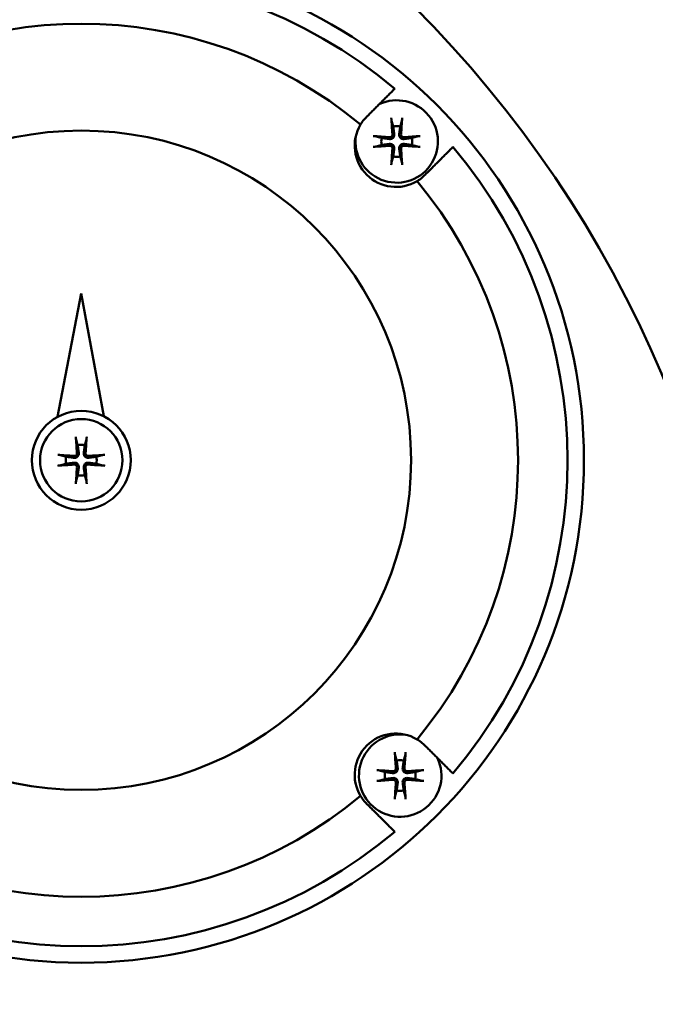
# Model space of a CAD drawing. Header units: millimetres. Extents: x -4672 to 9781, y -278 to 1426.
# Tile 8 of 29: x 553 to 591, y 759 to 819. Entities that reach past the tile are written whole.
import ezdxf

# ---------------------------------------------------------------- set-up
doc = ezdxf.new("R2010")
doc.units = ezdxf.units.MM
doc.header["$LTSCALE"] = 4
doc.layers.add('Видимый контур (ГОСТ)', color=7, linetype='Continuous', lineweight=50)
doc.layers.add('Размер (ГОСТ)', color=7, linetype='Continuous', lineweight=25)
doc.styles.add('Обычный текст (ГОСТ)', font='GOST Common Italic.ttf')
doc.dimstyles.new('Обычный (ГОСТ)', dxfattribs={"dimscale": 4, "dimtxt": 3.5, "dimasz": 3.5, "dimexe": 1, "dimexo": 0, "dimgap": 0.5, "dimtad": 1, "dimtxsty": 'Обычный текст (ГОСТ)', "dimblk": 'Filled-1', "dimcen": 0.09, "dimdle": 15, "dimclrd": 256, "dimclre": 256, "dimclrt": 256, "dimazin": 2, "dimtfac": 0.714286, "dimtdec": 3, "dimtmove": 0, "dimatfit": 3, "dimfxl": 1, "dimtolj": 1, "dimlwd": 25, "dimlwe": 25, "dimarcsym": 0})

# ---------------------------------------------------------------- blocks, each defined once
blk = doc.blocks.new('Filled-1')
at = {"color": 0}
for p, q in [((0, 0), (-1, 0.1429)), ((-1, 0.1429), (-1, -0.1429)), ((-1, 0), (0, 0)), ((-1, -0.1429), (0, 0))]:
    blk.add_line(p, q, dxfattribs=at)
at = {"color": 0, "flags": 128}
blk.add_lwpolyline([(-1, -0.1429), (0, 0), (-1, 0.1429), (-1, -0.1429)], dxfattribs=at)
at = {"color": 0}
blk.add_solid([(-1, -0.1429), (0, 0), (-1, 0.1429), (-1, -0.1429)], dxfattribs=at)
blk = doc.blocks.new('*D9')
at = {"layer": 'Defpoints', "color": 0, "linetype": 'Continuous', "transparency": 16777216}
for p in [(847.29, 1034.216), (847.29, 800.597), (367.29, 773.243)]:
    blk.add_point(p, dxfattribs=at)
at = {"layer": 'Размер (ГОСТ)', "linetype": 'Continuous', "lineweight": 25, "transparency": 16777216}
for p, q in [((367.29, 773.243), (367.29, 1038.216)), ((847.29, 800.597), (847.29, 1038.216)), ((381.29, 1034.216), (833.29, 1034.216))]:
    blk.add_line(p, q, dxfattribs=at)
at = {"layer": 'Размер (ГОСТ)', "linetype": 'Continuous', "lineweight": 25, "transparency": 16777216, "xscale": 14, "yscale": 14, "zscale": 14, "rotation": 180}
blk.add_blockref('Filled-1', (367.29, 1034.216), dxfattribs=at)
at = {"layer": 'Размер (ГОСТ)', "linetype": 'Continuous', "lineweight": 25, "transparency": 16777216, "xscale": 14, "yscale": 14, "zscale": 14}
blk.add_blockref('Filled-1', (847.29, 1034.216), dxfattribs=at)
at = {"layer": 'Размер (ГОСТ)', "linetype": 'Continuous', "lineweight": 25, "transparency": 16777216, "insert": (595.578, 1050.216), "char_height": 14, "attachment_point": 1, "style": 'Обычный текст (ГОСТ)'}
blk.add_mtext('\\A1;480', dxfattribs=at)
blk = doc.blocks.new('*D10')
at = {"layer": 'Defpoints', "color": 0, "linetype": 'Continuous', "transparency": 16777216}
for p in [(847.29, 974.597), (527.29, 914.597), (847.29, 800.597)]:
    blk.add_point(p, dxfattribs=at)
at = {"layer": 'Размер (ГОСТ)', "linetype": 'Continuous', "lineweight": 25, "transparency": 16777216}
for p, q in [((527.29, 914.597), (527.29, 978.597)), ((847.29, 800.597), (847.29, 978.597)), ((541.29, 974.597), (833.29, 974.597))]:
    blk.add_line(p, q, dxfattribs=at)
at = {"layer": 'Размер (ГОСТ)', "linetype": 'Continuous', "lineweight": 25, "transparency": 16777216, "xscale": 14, "yscale": 14, "zscale": 14, "rotation": 180}
blk.add_blockref('Filled-1', (527.29, 974.597), dxfattribs=at)
at = {"layer": 'Размер (ГОСТ)', "linetype": 'Continuous', "lineweight": 25, "transparency": 16777216, "xscale": 14, "yscale": 14, "zscale": 14}
blk.add_blockref('Filled-1', (847.29, 974.597), dxfattribs=at)
at = {"layer": 'Размер (ГОСТ)', "linetype": 'Continuous', "lineweight": 25, "transparency": 16777216, "insert": (672.42, 990.597), "char_height": 14, "attachment_point": 1, "style": 'Обычный текст (ГОСТ)'}
blk.add_mtext('\\A1;320', dxfattribs=at)

msp = doc.modelspace()

# ---------------------------------------------------------------- linework, layer by layer
at = {"layer": 'Видимый контур (ГОСТ)'}
for p, q in [((556.604, 802.253), (555.161, 794.761)), ((557.967, 794.804), (556.604, 802.253))]:
    msp.add_line(p, q, dxfattribs=at)
for centre, radius in [((527.29, 770.147), 70), ((556.604, 792.131), 30.484), ((556.604, 792.131), 20), ((556.604, 792.131), 3), ((556.604, 792.131), 2.5)]:
    msp.add_circle(centre, radius, dxfattribs=at)
for centre, radius, start, end in [((410.364, 770.147), 190, 342.34384, 17.65616), ((556.604, 792.131), 29.484, 49.85985, 130.14015), ((556.604, 792.131), 26.484, 50.25181, 129.74819), ((575.734, 811.471), 2.5, 172.32633, 114.97817), ((575.685, 811.211), 2.5, 149.15058, 300.84942), ((575.734, 811.471), 0.935, 76.76803, 103.23197), ((575.734, 811.471), 0.935, 166.76803, 193.23197), ((575.734, 811.471), 0.935, 346.76803, 13.23197), ((556.604, 792.131), 29.484, 319.85985, 40.14015), ((575.734, 811.471), 0.935, 256.76803, 283.23197), ((556.604, 792.131), 26.484, 320.25181, 39.74819), ((556.604, 792.131), 0.935, 76.76803, 103.23197), ((556.604, 792.131), 0.935, 166.76803, 193.23197), ((556.604, 792.131), 0.935, 346.76803, 13.23197), ((556.604, 792.131), 0.935, 256.76803, 283.23197), ((575.685, 773.051), 2.5, 59.15058, 210.84942), ((575.944, 773.001), 2.5, 82.32633, 24.97817), ((575.944, 773.001), 0.935, 76.76803, 103.23197), ((575.944, 773.001), 0.935, 166.76803, 193.23197), ((575.944, 773.001), 0.935, 346.76803, 13.23197), ((575.944, 773.001), 0.935, 256.76803, 283.23197), ((556.604, 792.131), 26.484, 230.25181, 309.74819), ((556.604, 792.131), 29.484, 229.85985, 310.14015)]:
    msp.add_arc(centre, radius, start, end, dxfattribs=at)
for centre, major_axis, start_param, end_param in [((575.895, 811.486), (0.398, -4.369), 4.375857, 4.608059), ((575.573, 811.486), (0.398, 4.369), 4.816719, 5.048921), ((575.719, 811.31), (-4.369, 0.398), 4.816719, 5.048921), ((575.748, 811.31), (-4.369, -0.398), 4.375857, 4.608059), ((575.719, 811.632), (4.369, 0.398), 4.375857, 4.608059), ((575.895, 811.456), (-0.398, -4.369), 4.816719, 5.048921), ((575.573, 811.456), (-0.398, 4.369), 4.375857, 4.608059), ((575.748, 811.632), (4.369, -0.398), 4.816719, 5.048921), ((556.765, 792.146), (0.398, -4.369), 4.375857, 4.608059), ((556.443, 792.146), (0.398, 4.369), 4.816719, 5.048921), ((556.59, 791.97), (-4.369, 0.398), 4.816719, 5.048921), ((556.619, 791.97), (-4.369, -0.398), 4.375857, 4.608059), ((556.59, 792.292), (4.369, 0.398), 4.375857, 4.608059), ((556.765, 792.116), (-0.398, -4.369), 4.816719, 5.048921), ((556.443, 792.116), (-0.398, 4.369), 4.375857, 4.608059), ((556.619, 792.292), (4.369, -0.398), 4.816719, 5.048921), ((576.106, 773.016), (0.398, -4.369), 4.375857, 4.608059), ((575.783, 773.016), (0.398, 4.369), 4.816719, 5.048921), ((575.93, 772.84), (-4.369, 0.398), 4.816719, 5.048921), ((575.959, 772.84), (-4.369, -0.398), 4.375857, 4.608059), ((575.93, 773.163), (4.369, 0.398), 4.375857, 4.608059), ((576.106, 772.987), (-0.398, -4.369), 4.816719, 5.048921), ((575.783, 772.987), (-0.398, 4.369), 4.375857, 4.608059), ((575.959, 773.163), (4.369, -0.398), 4.816719, 5.048921)]:
    msp.add_ellipse(centre, major_axis=major_axis, ratio=0.087156, start_param=start_param, end_param=end_param, dxfattribs=at)
for points, weights in [([(573.992, 813.051), (574.769, 813.828), (575.611, 814.67)], [1.00098680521, 1.00219865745, 1.00177476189]), ([(575.426, 812.724), (575.48, 812.526), (575.52, 812.381)], [1.00329461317, 1.01453007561, 1]), ([(575.948, 812.381), (575.987, 812.526), (576.042, 812.724)], [1, 1.01453007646, 1.00329461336]), ([(575.52, 812.381), (575.563, 812.071), (575.584, 811.916)], [1, 1.44094764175, 1.84165152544]), ([(575.884, 811.916), (575.905, 812.071), (575.948, 812.381)], [1.84165152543, 1.44094764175, 1]), ([(574.824, 811.685), (574.679, 811.725), (574.481, 811.779)], [1, 1.01453007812, 1.00329461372]), ([(574.481, 811.163), (574.679, 811.218), (574.824, 811.257)], [1.00329461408, 1.01453007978, 1]), ([(575.289, 811.621), (575.134, 811.642), (574.824, 811.685)], [1.84165152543, 1.44094764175, 1]), ([(574.824, 811.257), (575.134, 811.3), (575.289, 811.321)], [1, 1.44094764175, 1.84165152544]), ([(576.644, 811.685), (576.334, 811.642), (576.179, 811.621)], [1, 1.44094764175, 1.84165152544]), ([(576.179, 811.321), (576.334, 811.3), (576.644, 811.257)], [1.84165152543, 1.44094764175, 1]), ([(576.987, 811.779), (576.788, 811.725), (576.644, 811.685)], [1.00329461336, 1.01453007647, 1]), ([(576.644, 811.257), (576.788, 811.218), (576.987, 811.163)], [1, 1.01453008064, 1.00329461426]), ([(575.584, 811.026), (575.563, 810.871), (575.52, 810.561)], [1.84165152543, 1.44094764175, 1]), ([(575.948, 810.561), (575.905, 810.871), (575.884, 811.026)], [1, 1.44094764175, 1.84165152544]), ([(579.144, 811.138), (578.302, 810.296), (577.525, 809.519)], [1.00177476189, 1.00219865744, 1.0009868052]), ([(575.52, 810.561), (575.48, 810.417), (575.426, 810.218)], [1, 1.014530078, 1.00329461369]), ([(576.042, 810.218), (575.987, 810.417), (575.948, 810.561)], [1.00329461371, 1.01453007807, 1]), ([(556.296, 793.384), (556.351, 793.185), (556.39, 793.041)], [1.00329461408, 1.01453007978, 1]), ([(556.818, 793.041), (556.858, 793.185), (556.912, 793.384)], [1, 1.01453007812, 1.00329461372]), ([(556.39, 793.041), (556.433, 792.731), (556.454, 792.576)], [1, 1.44094764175, 1.84165152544]), ([(556.754, 792.576), (556.776, 792.731), (556.818, 793.041)], [1.84165152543, 1.44094764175, 1]), ([(555.694, 792.345), (555.55, 792.384), (555.351, 792.439)], [1, 1.014530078, 1.00329461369]), ([(556.159, 792.281), (556.004, 792.302), (555.694, 792.345)], [1.84165152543, 1.44094764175, 1]), ([(557.515, 792.345), (557.204, 792.302), (557.049, 792.281)], [1, 1.44094764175, 1.84165152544]), ([(557.857, 792.439), (557.659, 792.384), (557.515, 792.345)], [1.00329461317, 1.01453007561, 1]), ([(555.351, 791.823), (555.55, 791.877), (555.694, 791.917)], [1.00329461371, 1.01453007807, 1]), ([(555.694, 791.917), (556.004, 791.96), (556.159, 791.981)], [1, 1.44094764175, 1.84165152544]), ([(556.454, 791.686), (556.433, 791.531), (556.39, 791.221)], [1.84165152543, 1.44094764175, 1]), ([(556.818, 791.221), (556.776, 791.531), (556.754, 791.686)], [1, 1.44094764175, 1.84165152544]), ([(557.049, 791.981), (557.204, 791.96), (557.515, 791.917)], [1.84165152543, 1.44094764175, 1]), ([(557.515, 791.917), (557.659, 791.877), (557.857, 791.823)], [1, 1.01453007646, 1.00329461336]), ([(556.39, 791.221), (556.351, 791.077), (556.296, 790.878)], [1, 1.01453008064, 1.00329461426]), ([(556.912, 790.878), (556.858, 791.077), (556.818, 791.221)], [1.00329461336, 1.01453007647, 1]), ([(575.637, 774.255), (575.691, 774.056), (575.73, 773.912)], [1.00329461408, 1.01453007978, 1]), ([(576.158, 773.912), (576.198, 774.056), (576.252, 774.255)], [1, 1.01453007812, 1.00329461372]), ([(577.525, 774.743), (578.302, 773.966), (579.144, 773.124)], [1.00098680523, 1.00219865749, 1.00177476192]), ([(575.73, 773.912), (575.773, 773.602), (575.794, 773.447)], [1, 1.44094764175, 1.84165152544]), ([(576.094, 773.447), (576.116, 773.602), (576.158, 773.912)], [1.84165152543, 1.44094764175, 1]), ([(575.034, 773.216), (574.89, 773.255), (574.691, 773.309)], [1, 1.014530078, 1.00329461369]), ([(575.499, 773.151), (575.344, 773.173), (575.034, 773.216)], [1.84165152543, 1.44094764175, 1]), ([(576.855, 773.216), (576.545, 773.173), (576.389, 773.151)], [1, 1.44094764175, 1.84165152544]), ([(577.197, 773.309), (576.999, 773.255), (576.855, 773.216)], [1.00329461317, 1.01453007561, 1]), ([(574.691, 772.694), (574.89, 772.748), (575.034, 772.787)], [1.00329461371, 1.01453007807, 1]), ([(575.034, 772.787), (575.344, 772.83), (575.499, 772.852)], [1, 1.44094764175, 1.84165152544]), ([(575.794, 772.556), (575.773, 772.401), (575.73, 772.091)], [1.84165152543, 1.44094764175, 1]), ([(576.158, 772.091), (576.116, 772.401), (576.094, 772.556)], [1, 1.44094764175, 1.84165152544]), ([(576.389, 772.852), (576.545, 772.83), (576.855, 772.787)], [1.84165152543, 1.44094764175, 1]), ([(576.855, 772.787), (576.999, 772.748), (577.197, 772.694)], [1, 1.01453007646, 1.00329461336]), ([(575.73, 772.091), (575.691, 771.947), (575.637, 771.748)], [1, 1.01453008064, 1.00329461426]), ([(576.252, 771.748), (576.198, 771.947), (576.158, 772.091)], [1.00329461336, 1.01453007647, 1]), ([(575.611, 769.592), (574.769, 770.434), (573.992, 771.211)], [1.0017747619, 1.00219865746, 1.00098680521])]:
    msp.add_rational_spline(points, weights, degree=2, dxfattribs=at)
for points, knots in [([(573.992, 813.051), (573.908, 812.974), (573.83, 812.892), (573.681, 812.712), (573.606, 812.607), (573.538, 812.493)], [0.92397486, 0.92397486, 0.92397486, 0.92397486, 0.97027921, 0.97027921, 1.02313663, 1.02313663, 1.02313663, 1.02313663]), ([(575.426, 812.724), (575.424, 812.731), (575.422, 812.74), (575.418, 812.762), (575.416, 812.779), (575.412, 812.811), (575.409, 812.831), (575.406, 812.864), (575.405, 812.881), (575.404, 812.896)], [0.0478659, 0.0478659, 0.0478659, 0.0478659, 0.05208337, 0.05208337, 0.05727876, 0.05727876, 0.06252381, 0.06252381, 0.06703089, 0.06703089, 0.06703089, 0.06703089]), ([(576.063, 812.896), (576.062, 812.881), (576.061, 812.864), (576.058, 812.831), (576.056, 812.811), (576.052, 812.779), (576.049, 812.762), (576.045, 812.74), (576.043, 812.731), (576.042, 812.724)], [0.01643552, 0.01643552, 0.01643552, 0.01643552, 0.02094259, 0.02094259, 0.02618765, 0.02618765, 0.03138303, 0.03138303, 0.0356005, 0.0356005, 0.0356005, 0.0356005]), ([(575.584, 811.916), (575.589, 811.882), (575.586, 811.845), (575.573, 811.793), (575.564, 811.771), (575.541, 811.73), (575.526, 811.71), (575.494, 811.678), (575.475, 811.664), (575.434, 811.641), (575.412, 811.632), (575.359, 811.619), (575.323, 811.616), (575.289, 811.621)], [0.1157055, 0.1157055, 0.1157055, 0.1157055, 0.1265746, 0.1265746, 0.13336881, 0.13336881, 0.14016301, 0.14016301, 0.14695722, 0.14695722, 0.15375143, 0.15375143, 0.16462053, 0.16462053, 0.16462053, 0.16462053]), ([(575.475, 811.906), (575.477, 811.886), (575.474, 811.864), (575.461, 811.823), (575.45, 811.804), (575.424, 811.773), (575.407, 811.759), (575.369, 811.738), (575.348, 811.732), (575.318, 811.729), (575.309, 811.729), (575.299, 811.73)], [0, 0, 0, 0, 0.00610858, 0.00610858, 0.01221716, 0.01221716, 0.01830937, 0.01830937, 0.02440159, 0.02440159, 0.02728313, 0.02728313, 0.02728313, 0.02728313]), ([(576.179, 811.621), (576.145, 811.616), (576.108, 811.619), (576.055, 811.632), (576.034, 811.641), (575.992, 811.664), (575.973, 811.678), (575.941, 811.71), (575.926, 811.73), (575.903, 811.771), (575.895, 811.793), (575.881, 811.845), (575.879, 811.882), (575.884, 811.916)], [0.1157055, 0.1157055, 0.1157055, 0.1157055, 0.1265746, 0.1265746, 0.13336881, 0.13336881, 0.14016301, 0.14016301, 0.14695722, 0.14695722, 0.15375143, 0.15375143, 0.16462053, 0.16462053, 0.16462053, 0.16462053]), ([(576.169, 811.73), (576.149, 811.728), (576.127, 811.731), (576.086, 811.744), (576.066, 811.754), (576.035, 811.78), (576.021, 811.797), (576.001, 811.836), (575.995, 811.857), (575.992, 811.886), (575.992, 811.896), (575.993, 811.906)], [0, 0, 0, 0, 0.00610592, 0.00610592, 0.01221184, 0.01221184, 0.01830671, 0.01830671, 0.02440159, 0.02440159, 0.02728319, 0.02728319, 0.02728319, 0.02728319]), ([(574.309, 811.801), (574.324, 811.8), (574.341, 811.798), (574.374, 811.795), (574.394, 811.793), (574.426, 811.789), (574.443, 811.787), (574.465, 811.783), (574.474, 811.781), (574.481, 811.779)], [0.01643552, 0.01643552, 0.01643552, 0.01643552, 0.02094259, 0.02094259, 0.02618765, 0.02618765, 0.03138303, 0.03138303, 0.0356005, 0.0356005, 0.0356005, 0.0356005]), ([(575.289, 811.321), (575.323, 811.326), (575.359, 811.324), (575.412, 811.31), (575.434, 811.302), (575.475, 811.279), (575.494, 811.264), (575.526, 811.232), (575.541, 811.212), (575.564, 811.171), (575.573, 811.149), (575.586, 811.097), (575.589, 811.06), (575.584, 811.026)], [0.1157055, 0.1157055, 0.1157055, 0.1157055, 0.1265746, 0.1265746, 0.13336881, 0.13336881, 0.14016301, 0.14016301, 0.14695722, 0.14695722, 0.15375143, 0.15375143, 0.16462053, 0.16462053, 0.16462053, 0.16462053]), ([(575.884, 811.026), (575.879, 811.06), (575.881, 811.097), (575.895, 811.149), (575.903, 811.171), (575.926, 811.212), (575.941, 811.232), (575.973, 811.264), (575.992, 811.279), (576.034, 811.302), (576.055, 811.31), (576.108, 811.324), (576.145, 811.326), (576.179, 811.321)], [0.1157055, 0.1157055, 0.1157055, 0.1157055, 0.1265746, 0.1265746, 0.13336881, 0.13336881, 0.14016301, 0.14016301, 0.14695722, 0.14695722, 0.15375143, 0.15375143, 0.16462053, 0.16462053, 0.16462053, 0.16462053]), ([(576.987, 811.779), (576.993, 811.781), (577.003, 811.783), (577.024, 811.787), (577.042, 811.789), (577.073, 811.793), (577.094, 811.795), (577.126, 811.798), (577.144, 811.8), (577.158, 811.801)], [0.0478659, 0.0478659, 0.0478659, 0.0478659, 0.05208337, 0.05208337, 0.05727876, 0.05727876, 0.06252381, 0.06252381, 0.06703089, 0.06703089, 0.06703089, 0.06703089]), ([(574.481, 811.163), (574.474, 811.161), (574.465, 811.159), (574.443, 811.156), (574.426, 811.153), (574.394, 811.149), (574.374, 811.147), (574.341, 811.144), (574.324, 811.142), (574.309, 811.142)], [0.0478659, 0.0478659, 0.0478659, 0.0478659, 0.05208337, 0.05208337, 0.05727876, 0.05727876, 0.06252381, 0.06252381, 0.06703089, 0.06703089, 0.06703089, 0.06703089]), ([(575.299, 811.212), (575.319, 811.214), (575.341, 811.212), (575.382, 811.199), (575.401, 811.188), (575.432, 811.162), (575.446, 811.145), (575.467, 811.107), (575.473, 811.085), (575.476, 811.056), (575.476, 811.046), (575.475, 811.036)], [0, 0, 0, 0, 0.00610592, 0.00610592, 0.01221184, 0.01221184, 0.01830671, 0.01830671, 0.02440159, 0.02440159, 0.02728319, 0.02728319, 0.02728319, 0.02728319]), ([(575.993, 811.036), (575.991, 811.056), (575.993, 811.078), (576.006, 811.119), (576.017, 811.138), (576.043, 811.17), (576.06, 811.184), (576.098, 811.204), (576.119, 811.21), (576.149, 811.213), (576.159, 811.213), (576.169, 811.212)], [0, 0, 0, 0, 0.00610592, 0.00610592, 0.01221184, 0.01221184, 0.01830671, 0.01830671, 0.02440159, 0.02440159, 0.02728319, 0.02728319, 0.02728319, 0.02728319]), ([(577.158, 811.142), (577.144, 811.142), (577.126, 811.144), (577.094, 811.147), (577.073, 811.149), (577.042, 811.153), (577.024, 811.156), (577.003, 811.159), (576.993, 811.161), (576.987, 811.163)], [0.01643552, 0.01643552, 0.01643552, 0.01643552, 0.02094259, 0.02094259, 0.02618765, 0.02618765, 0.03138303, 0.03138303, 0.0356005, 0.0356005, 0.0356005, 0.0356005]), ([(575.404, 810.046), (575.405, 810.061), (575.406, 810.079), (575.409, 810.111), (575.412, 810.131), (575.416, 810.163), (575.418, 810.18), (575.422, 810.202), (575.424, 810.211), (575.426, 810.218)], [0.01643552, 0.01643552, 0.01643552, 0.01643552, 0.02094259, 0.02094259, 0.02618765, 0.02618765, 0.03138303, 0.03138303, 0.0356005, 0.0356005, 0.0356005, 0.0356005]), ([(576.042, 810.218), (576.043, 810.211), (576.045, 810.202), (576.049, 810.18), (576.052, 810.163), (576.056, 810.131), (576.058, 810.111), (576.061, 810.079), (576.062, 810.061), (576.063, 810.046)], [0.0478659, 0.0478659, 0.0478659, 0.0478659, 0.05208337, 0.05208337, 0.05727876, 0.05727876, 0.06252381, 0.06252381, 0.06703089, 0.06703089, 0.06703089, 0.06703089]), ([(576.967, 809.065), (577.08, 809.133), (577.185, 809.208), (577.281, 809.287), (577.365, 809.357), (577.447, 809.434), (577.525, 809.519)], [-0.05285742, -0.05285742, -0.05285742, -0.05285742, 0, 0, 0, 0.04630435, 0.04630435, 0.04630435, 0.04630435]), ([(556.296, 793.384), (556.295, 793.391), (556.293, 793.4), (556.289, 793.422), (556.286, 793.439), (556.282, 793.471), (556.28, 793.491), (556.277, 793.524), (556.276, 793.541), (556.275, 793.556)], [0.0478659, 0.0478659, 0.0478659, 0.0478659, 0.05208337, 0.05208337, 0.05727876, 0.05727876, 0.06252381, 0.06252381, 0.06703089, 0.06703089, 0.06703089, 0.06703089]), ([(556.934, 793.556), (556.933, 793.541), (556.932, 793.524), (556.929, 793.491), (556.926, 793.471), (556.922, 793.439), (556.92, 793.422), (556.916, 793.4), (556.914, 793.391), (556.912, 793.384)], [0.01643552, 0.01643552, 0.01643552, 0.01643552, 0.02094259, 0.02094259, 0.02618765, 0.02618765, 0.03138303, 0.03138303, 0.0356005, 0.0356005, 0.0356005, 0.0356005]), ([(555.18, 792.461), (555.194, 792.46), (555.212, 792.458), (555.244, 792.455), (555.265, 792.453), (555.296, 792.449), (555.314, 792.447), (555.335, 792.443), (555.345, 792.441), (555.351, 792.439)], [0.01643552, 0.01643552, 0.01643552, 0.01643552, 0.02094259, 0.02094259, 0.02618765, 0.02618765, 0.03138303, 0.03138303, 0.0356005, 0.0356005, 0.0356005, 0.0356005]), ([(556.454, 792.576), (556.459, 792.542), (556.457, 792.505), (556.443, 792.453), (556.435, 792.431), (556.412, 792.39), (556.397, 792.37), (556.365, 792.338), (556.346, 792.324), (556.304, 792.3), (556.283, 792.292), (556.23, 792.278), (556.193, 792.276), (556.159, 792.281)], [0.1157055, 0.1157055, 0.1157055, 0.1157055, 0.1265746, 0.1265746, 0.13336881, 0.13336881, 0.14016301, 0.14016301, 0.14695722, 0.14695722, 0.15375143, 0.15375143, 0.16462053, 0.16462053, 0.16462053, 0.16462053]), ([(556.345, 792.566), (556.347, 792.546), (556.345, 792.524), (556.332, 792.483), (556.321, 792.464), (556.295, 792.432), (556.278, 792.418), (556.24, 792.398), (556.219, 792.392), (556.189, 792.389), (556.179, 792.389), (556.169, 792.39)], [0, 0, 0, 0, 0.00610592, 0.00610592, 0.01221184, 0.01221184, 0.01830671, 0.01830671, 0.02440159, 0.02440159, 0.02728319, 0.02728319, 0.02728319, 0.02728319]), ([(557.049, 792.281), (557.015, 792.276), (556.979, 792.278), (556.926, 792.292), (556.904, 792.3), (556.863, 792.324), (556.844, 792.338), (556.812, 792.37), (556.797, 792.39), (556.774, 792.431), (556.765, 792.453), (556.752, 792.505), (556.75, 792.542), (556.754, 792.576)], [0.1157055, 0.1157055, 0.1157055, 0.1157055, 0.1265746, 0.1265746, 0.13336881, 0.13336881, 0.14016301, 0.14016301, 0.14695722, 0.14695722, 0.15375143, 0.15375143, 0.16462053, 0.16462053, 0.16462053, 0.16462053]), ([(557.039, 792.39), (557.019, 792.388), (556.997, 792.39), (556.956, 792.404), (556.937, 792.414), (556.906, 792.44), (556.892, 792.457), (556.872, 792.495), (556.865, 792.517), (556.863, 792.546), (556.862, 792.556), (556.863, 792.566)], [0, 0, 0, 0, 0.00610858, 0.00610858, 0.01221716, 0.01221716, 0.01830937, 0.01830937, 0.02440159, 0.02440159, 0.02728313, 0.02728313, 0.02728313, 0.02728313]), ([(557.857, 792.439), (557.864, 792.441), (557.873, 792.443), (557.895, 792.447), (557.912, 792.449), (557.944, 792.453), (557.964, 792.455), (557.997, 792.458), (558.014, 792.46), (558.029, 792.461)], [0.0478659, 0.0478659, 0.0478659, 0.0478659, 0.05208337, 0.05208337, 0.05727876, 0.05727876, 0.06252381, 0.06252381, 0.06703089, 0.06703089, 0.06703089, 0.06703089]), ([(555.351, 791.823), (555.345, 791.821), (555.335, 791.819), (555.314, 791.815), (555.296, 791.813), (555.265, 791.809), (555.244, 791.807), (555.212, 791.804), (555.194, 791.802), (555.18, 791.801)], [0.0478659, 0.0478659, 0.0478659, 0.0478659, 0.05208337, 0.05208337, 0.05727876, 0.05727876, 0.06252381, 0.06252381, 0.06703089, 0.06703089, 0.06703089, 0.06703089]), ([(556.159, 791.981), (556.193, 791.986), (556.23, 791.983), (556.283, 791.97), (556.304, 791.962), (556.346, 791.938), (556.365, 791.924), (556.397, 791.892), (556.412, 791.872), (556.435, 791.831), (556.443, 791.809), (556.457, 791.757), (556.459, 791.72), (556.454, 791.686)], [0.1157055, 0.1157055, 0.1157055, 0.1157055, 0.1265746, 0.1265746, 0.13336881, 0.13336881, 0.14016301, 0.14016301, 0.14695722, 0.14695722, 0.15375143, 0.15375143, 0.16462053, 0.16462053, 0.16462053, 0.16462053]), ([(556.169, 791.872), (556.189, 791.874), (556.211, 791.871), (556.252, 791.858), (556.272, 791.848), (556.303, 791.822), (556.317, 791.805), (556.337, 791.766), (556.343, 791.745), (556.346, 791.716), (556.346, 791.706), (556.345, 791.696)], [0, 0, 0, 0, 0.00610592, 0.00610592, 0.01221184, 0.01221184, 0.01830671, 0.01830671, 0.02440159, 0.02440159, 0.02728319, 0.02728319, 0.02728319, 0.02728319]), ([(556.754, 791.686), (556.75, 791.72), (556.752, 791.757), (556.765, 791.809), (556.774, 791.831), (556.797, 791.872), (556.812, 791.892), (556.844, 791.924), (556.863, 791.938), (556.904, 791.962), (556.926, 791.97), (556.979, 791.983), (557.015, 791.986), (557.049, 791.981)], [0.1157055, 0.1157055, 0.1157055, 0.1157055, 0.1265746, 0.1265746, 0.13336881, 0.13336881, 0.14016301, 0.14016301, 0.14695722, 0.14695722, 0.15375143, 0.15375143, 0.16462053, 0.16462053, 0.16462053, 0.16462053]), ([(556.863, 791.696), (556.862, 791.716), (556.864, 791.738), (556.877, 791.779), (556.888, 791.798), (556.914, 791.829), (556.931, 791.844), (556.969, 791.864), (556.99, 791.87), (557.02, 791.873), (557.03, 791.873), (557.039, 791.872)], [0, 0, 0, 0, 0.00610592, 0.00610592, 0.01221184, 0.01221184, 0.01830671, 0.01830671, 0.02440159, 0.02440159, 0.02728319, 0.02728319, 0.02728319, 0.02728319]), ([(558.029, 791.801), (558.014, 791.802), (557.997, 791.804), (557.964, 791.807), (557.944, 791.809), (557.912, 791.813), (557.895, 791.815), (557.873, 791.819), (557.864, 791.821), (557.857, 791.823)], [0.01643552, 0.01643552, 0.01643552, 0.01643552, 0.02094259, 0.02094259, 0.02618765, 0.02618765, 0.03138303, 0.03138303, 0.0356005, 0.0356005, 0.0356005, 0.0356005]), ([(556.275, 790.706), (556.276, 790.721), (556.277, 790.738), (556.28, 790.771), (556.282, 790.791), (556.286, 790.823), (556.289, 790.84), (556.293, 790.862), (556.295, 790.871), (556.296, 790.878)], [0.01643552, 0.01643552, 0.01643552, 0.01643552, 0.02094259, 0.02094259, 0.02618765, 0.02618765, 0.03138303, 0.03138303, 0.0356005, 0.0356005, 0.0356005, 0.0356005]), ([(556.912, 790.878), (556.914, 790.871), (556.916, 790.862), (556.92, 790.84), (556.922, 790.823), (556.926, 790.791), (556.929, 790.771), (556.932, 790.738), (556.933, 790.721), (556.934, 790.706)], [0.0478659, 0.0478659, 0.0478659, 0.0478659, 0.05208337, 0.05208337, 0.05727876, 0.05727876, 0.06252381, 0.06252381, 0.06703089, 0.06703089, 0.06703089, 0.06703089]), ([(577.525, 774.743), (577.447, 774.828), (577.365, 774.905), (577.185, 775.054), (577.08, 775.129), (576.967, 775.197)], [0.92397486, 0.92397486, 0.92397486, 0.92397486, 0.97027921, 0.97027921, 1.02313663, 1.02313663, 1.02313663, 1.02313663]), ([(575.637, 774.255), (575.635, 774.261), (575.633, 774.27), (575.629, 774.292), (575.626, 774.309), (575.622, 774.341), (575.62, 774.362), (575.617, 774.394), (575.616, 774.411), (575.615, 774.426)], [0.0478659, 0.0478659, 0.0478659, 0.0478659, 0.05208337, 0.05208337, 0.05727876, 0.05727876, 0.06252381, 0.06252381, 0.06703089, 0.06703089, 0.06703089, 0.06703089]), ([(576.274, 774.426), (576.273, 774.411), (576.272, 774.394), (576.269, 774.362), (576.267, 774.341), (576.263, 774.309), (576.26, 774.292), (576.256, 774.27), (576.254, 774.261), (576.252, 774.255)], [0.01643552, 0.01643552, 0.01643552, 0.01643552, 0.02094259, 0.02094259, 0.02618765, 0.02618765, 0.03138303, 0.03138303, 0.0356005, 0.0356005, 0.0356005, 0.0356005]), ([(574.52, 773.331), (574.535, 773.33), (574.552, 773.329), (574.584, 773.326), (574.605, 773.324), (574.637, 773.32), (574.654, 773.317), (574.676, 773.313), (574.685, 773.311), (574.691, 773.309)], [0.01643552, 0.01643552, 0.01643552, 0.01643552, 0.02094259, 0.02094259, 0.02618765, 0.02618765, 0.03138303, 0.03138303, 0.0356005, 0.0356005, 0.0356005, 0.0356005]), ([(575.794, 773.447), (575.799, 773.412), (575.797, 773.376), (575.783, 773.323), (575.775, 773.301), (575.752, 773.26), (575.737, 773.241), (575.705, 773.209), (575.686, 773.194), (575.645, 773.171), (575.623, 773.163), (575.57, 773.149), (575.533, 773.147), (575.499, 773.151)], [0.1157055, 0.1157055, 0.1157055, 0.1157055, 0.1265746, 0.1265746, 0.13336881, 0.13336881, 0.14016301, 0.14016301, 0.14695722, 0.14695722, 0.15375143, 0.15375143, 0.16462053, 0.16462053, 0.16462053, 0.16462053]), ([(575.685, 773.437), (575.687, 773.416), (575.685, 773.395), (575.672, 773.353), (575.661, 773.334), (575.635, 773.303), (575.618, 773.289), (575.58, 773.269), (575.559, 773.263), (575.529, 773.26), (575.519, 773.26), (575.509, 773.26)], [0, 0, 0, 0, 0.00610592, 0.00610592, 0.01221184, 0.01221184, 0.01830671, 0.01830671, 0.02440159, 0.02440159, 0.02728319, 0.02728319, 0.02728319, 0.02728319]), ([(576.389, 773.151), (576.355, 773.147), (576.319, 773.149), (576.266, 773.163), (576.244, 773.171), (576.203, 773.194), (576.184, 773.209), (576.152, 773.241), (576.137, 773.26), (576.114, 773.301), (576.105, 773.323), (576.092, 773.376), (576.09, 773.412), (576.094, 773.447)], [0.1157055, 0.1157055, 0.1157055, 0.1157055, 0.1265746, 0.1265746, 0.13336881, 0.13336881, 0.14016301, 0.14016301, 0.14695722, 0.14695722, 0.15375143, 0.15375143, 0.16462053, 0.16462053, 0.16462053, 0.16462053]), ([(576.38, 773.26), (576.359, 773.259), (576.337, 773.261), (576.296, 773.274), (576.277, 773.285), (576.246, 773.311), (576.232, 773.328), (576.212, 773.366), (576.206, 773.387), (576.203, 773.417), (576.203, 773.427), (576.203, 773.437)], [0, 0, 0, 0, 0.00610858, 0.00610858, 0.01221716, 0.01221716, 0.01830937, 0.01830937, 0.02440159, 0.02440159, 0.02728313, 0.02728313, 0.02728313, 0.02728313]), ([(577.197, 773.309), (577.204, 773.311), (577.213, 773.313), (577.235, 773.317), (577.252, 773.32), (577.284, 773.324), (577.305, 773.326), (577.337, 773.329), (577.354, 773.33), (577.369, 773.331)], [0.0478659, 0.0478659, 0.0478659, 0.0478659, 0.05208337, 0.05208337, 0.05727876, 0.05727876, 0.06252381, 0.06252381, 0.06703089, 0.06703089, 0.06703089, 0.06703089]), ([(574.691, 772.694), (574.685, 772.692), (574.676, 772.69), (574.654, 772.686), (574.637, 772.683), (574.605, 772.679), (574.584, 772.677), (574.552, 772.674), (574.535, 772.673), (574.52, 772.672)], [0.0478659, 0.0478659, 0.0478659, 0.0478659, 0.05208337, 0.05208337, 0.05727876, 0.05727876, 0.06252381, 0.06252381, 0.06703089, 0.06703089, 0.06703089, 0.06703089]), ([(575.499, 772.852), (575.533, 772.856), (575.57, 772.854), (575.623, 772.84), (575.645, 772.832), (575.686, 772.809), (575.705, 772.794), (575.737, 772.762), (575.752, 772.743), (575.775, 772.702), (575.783, 772.68), (575.797, 772.627), (575.799, 772.591), (575.794, 772.556)], [0.1157055, 0.1157055, 0.1157055, 0.1157055, 0.1265746, 0.1265746, 0.13336881, 0.13336881, 0.14016301, 0.14016301, 0.14695722, 0.14695722, 0.15375143, 0.15375143, 0.16462053, 0.16462053, 0.16462053, 0.16462053]), ([(575.509, 772.743), (575.529, 772.744), (575.551, 772.742), (575.592, 772.729), (575.612, 772.718), (575.643, 772.692), (575.657, 772.675), (575.677, 772.637), (575.683, 772.616), (575.686, 772.586), (575.686, 772.576), (575.685, 772.566)], [0, 0, 0, 0, 0.00610592, 0.00610592, 0.01221184, 0.01221184, 0.01830671, 0.01830671, 0.02440159, 0.02440159, 0.02728319, 0.02728319, 0.02728319, 0.02728319]), ([(576.094, 772.556), (576.09, 772.591), (576.092, 772.627), (576.105, 772.68), (576.114, 772.702), (576.137, 772.743), (576.152, 772.762), (576.184, 772.794), (576.203, 772.809), (576.244, 772.832), (576.266, 772.84), (576.319, 772.854), (576.355, 772.856), (576.389, 772.852)], [0.1157055, 0.1157055, 0.1157055, 0.1157055, 0.1265746, 0.1265746, 0.13336881, 0.13336881, 0.14016301, 0.14016301, 0.14695722, 0.14695722, 0.15375143, 0.15375143, 0.16462053, 0.16462053, 0.16462053, 0.16462053]), ([(576.203, 772.566), (576.202, 772.586), (576.204, 772.608), (576.217, 772.65), (576.228, 772.669), (576.254, 772.7), (576.271, 772.714), (576.309, 772.734), (576.33, 772.74), (576.36, 772.743), (576.37, 772.743), (576.38, 772.743)], [0, 0, 0, 0, 0.00610592, 0.00610592, 0.01221184, 0.01221184, 0.01830671, 0.01830671, 0.02440159, 0.02440159, 0.02728319, 0.02728319, 0.02728319, 0.02728319]), ([(577.369, 772.672), (577.354, 772.673), (577.337, 772.674), (577.305, 772.677), (577.284, 772.679), (577.252, 772.683), (577.235, 772.686), (577.213, 772.69), (577.204, 772.692), (577.197, 772.694)], [0.01643552, 0.01643552, 0.01643552, 0.01643552, 0.02094259, 0.02094259, 0.02618765, 0.02618765, 0.03138303, 0.03138303, 0.0356005, 0.0356005, 0.0356005, 0.0356005]), ([(573.538, 771.769), (573.606, 771.655), (573.681, 771.55), (573.761, 771.454), (573.83, 771.37), (573.908, 771.288), (573.992, 771.211)], [-0.05285742, -0.05285742, -0.05285742, -0.05285742, 0, 0, 0, 0.04630435, 0.04630435, 0.04630435, 0.04630435]), ([(575.615, 771.577), (575.616, 771.592), (575.617, 771.609), (575.62, 771.641), (575.622, 771.662), (575.626, 771.694), (575.629, 771.711), (575.633, 771.733), (575.635, 771.742), (575.637, 771.748)], [0.01643552, 0.01643552, 0.01643552, 0.01643552, 0.02094259, 0.02094259, 0.02618765, 0.02618765, 0.03138303, 0.03138303, 0.0356005, 0.0356005, 0.0356005, 0.0356005]), ([(576.252, 771.748), (576.254, 771.742), (576.256, 771.733), (576.26, 771.711), (576.263, 771.694), (576.267, 771.662), (576.269, 771.641), (576.272, 771.609), (576.273, 771.592), (576.274, 771.577)], [0.0478659, 0.0478659, 0.0478659, 0.0478659, 0.05208337, 0.05208337, 0.05727876, 0.05727876, 0.06252381, 0.06252381, 0.06703089, 0.06703089, 0.06703089, 0.06703089])]:
    msp.add_open_spline(points, degree=3, knots=knots, dxfattribs=at)

# ---------------------------------------------------------------- dimensions: what is measured, and where the dimension line sits
at = {"layer": 'Размер (ГОСТ)', "linetype": 'Continuous', "lineweight": 25}
dim = msp.add_linear_dim(base=(847.29, 1034.216), p1=(367.29, 773.243), p2=(847.29, 800.597), dimstyle='Обычный (ГОСТ)', override={"dimgap": 0.5, "dimdec": 2, "dimtol": 0, "dimlim": 0, "dimtp": 0, "dimtm": 0, "dimtdec": 3, "dimtofl": 0, "dimatfit": 1}, dxfattribs=at)
dim.commit()
dim.dimension.update_dxf_attribs({"geometry": '*D9', "text_midpoint": (610.792, 1034.216), "dimtype": 160})
dim = msp.add_linear_dim(base=(847.29, 974.597), p1=(527.29, 914.597), p2=(847.29, 800.597), angle=180, dimstyle='Обычный (ГОСТ)', override={"dimgap": 0.5, "dimdec": 2, "dimtol": 0, "dimlim": 0, "dimtp": 0, "dimtm": 0, "dimtdec": 3, "dimtofl": 0, "dimatfit": 1}, dxfattribs=at)
dim.commit()
dim.dimension.update_dxf_attribs({"geometry": '*D10', "text_midpoint": (687.29, 974.597), "dimtype": 160})

doc.saveas('drawing.dxf')
